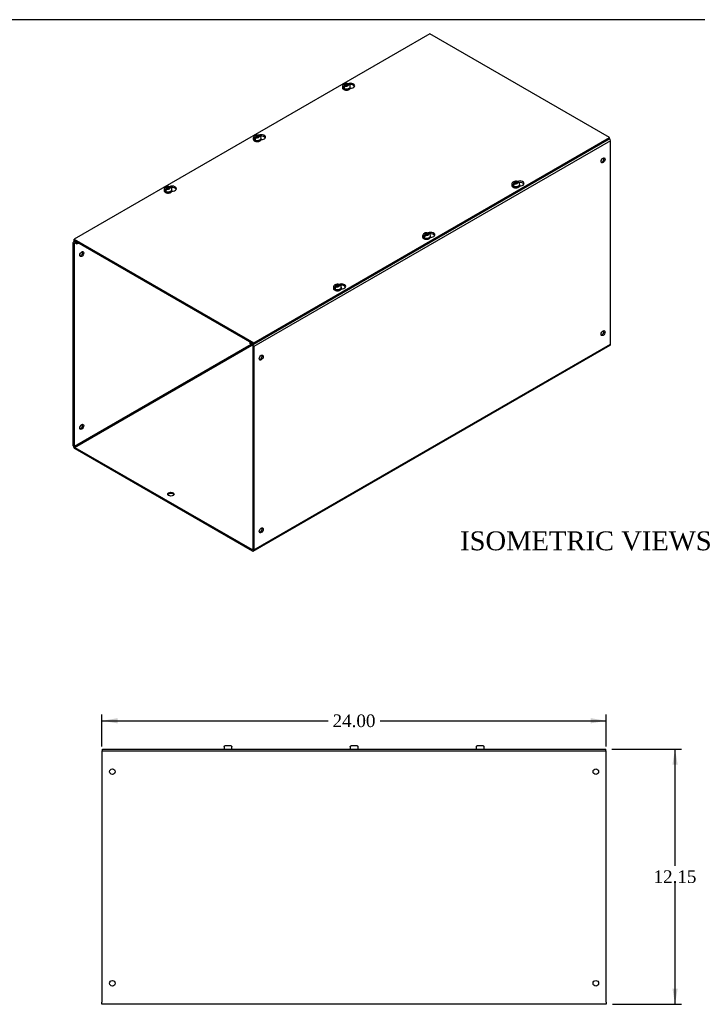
# Model space of a CAD drawing. Header units: inches. Extents: x 0 to 120, y -1 to 80.
# Tile 3 of 4: x 61 to 93, y 33 to 80. Entities that reach past the tile are written whole.
import ezdxf
from ezdxf.enums import TextEntityAlignment as Align

# ---------------------------------------------------------------- set-up
doc = ezdxf.new("R2010")
doc.units = ezdxf.units.IN
doc.header["$MEASUREMENT"] = 0
for name, color, linetype in [('COM56317-3', 7, 'Continuous'), ('COM56350-3', 7, 'Continuous'), ('Default', 7, 'Continuous'), ('SCS19515', 7, 'Continuous')]:
    doc.layers.add(name, color=color, linetype=linetype)
doc.styles.add('SEACAD_Times_New_Roman', font='times.ttf')
doc.dimstyles.new('HAMMOND_(STH_-_120x80)', dxfattribs={"dimtxt": 0.6, "dimasz": 0.75, "dimexe": 0.3, "dimexo": 0.3, "dimgap": 0.15, "dimtad": 0, "dimtih": 1, "dimtoh": 1, "dimzin": 0, "dimdsep": 46, "dimtxsty": 'SEACAD_Times_New_Roman', "dimblk1": '_SE_FILLED', "dimblk2": '_SE_FILLED', "dimsah": 1, "dimcen": 0.3, "dimadec": 0, "dimazin": 0, "dimtfac": 0.8, "dimtofl": 0, "dimtmove": 0, "dimatfit": 3, "dimfxl": 1, "dimtolj": 1, "dimtzin": 0, "dimarcsym": 0})

# ---------------------------------------------------------------- blocks, each defined once
blk = doc.blocks.new('SE3')
at = {"layer": 'COM56317-3', "color": 7, "linetype": 'Continuous'}
for p, q in [((64.738, 44.92), (88.676, 44.92)), ((64.738, 44.842), (64.738, 44.92)), ((64.738, 44.842), (88.676, 44.842)), ((88.676, 44.842), (88.676, 44.92))]:
    blk.add_line(p, q, dxfattribs=at)
at = {"layer": 'COM56350-3', "color": 7, "linetype": 'Continuous'}
for p, q in [((64.707, 44.842), (64.738, 44.842)), ((64.707, 44.842), (64.707, 44.734)), ((64.707, 44.734), (64.707, 32.878)), ((88.676, 44.842), (88.707, 44.842)), ((88.707, 44.734), (88.707, 44.842)), ((88.707, 32.878), (88.707, 44.734)), ((64.707, 32.77), (64.707, 32.878)), ((88.707, 32.878), (88.707, 32.77)), ((88.707, 32.77), (64.707, 32.77))]:
    blk.add_line(p, q, dxfattribs=at)
for centre in [(65.207, 43.842), (88.207, 43.842), (65.207, 33.77), (88.207, 33.77)]:
    blk.add_circle(centre, 0.133, dxfattribs=at)
at = {"layer": 'SCS19515', "color": 7, "linetype": 'Continuous'}
for p, q in [((70.52, 45.005), (70.52, 44.945)), ((70.523, 45.02), (70.521, 45.02)), ((70.614, 45.095), (70.8, 45.095)), ((70.891, 45.02), (70.893, 45.02)), ((70.895, 44.945), (70.895, 45.005)), ((76.52, 45.005), (76.52, 44.945)), ((76.521, 45.02), (76.523, 45.02)), ((76.614, 45.095), (76.8, 45.095)), ((76.891, 45.02), (76.893, 45.02)), ((76.895, 44.945), (76.895, 45.005)), ((82.52, 45.005), (82.52, 44.945)), ((82.523, 45.02), (82.521, 45.02)), ((82.614, 45.095), (82.8, 45.095)), ((82.891, 45.02), (82.893, 45.02)), ((82.895, 44.945), (82.895, 45.005))]:
    blk.add_line(p, q, dxfattribs=at)
for centre, radius, start, end in [((70.61, 45.005), 0.09, 170.4059, 180), ((70.805, 45.005), 0.09, 0, 9.5941), ((76.61, 45.005), 0.09, 170.4059, 180), ((76.805, 45.005), 0.09, 0, 9.5941), ((82.61, 45.005), 0.09, 170.4059, 180), ((82.805, 45.005), 0.09, 0, 9.5941), ((70.545, 44.945), 0.025, 180, 270), ((70.87, 44.945), 0.025, 270, 0), ((76.545, 44.945), 0.025, 180, 270), ((76.87, 44.945), 0.025, 270, 0), ((82.545, 44.945), 0.025, 180, 270), ((82.87, 44.945), 0.025, 270, 0)]:
    blk.add_arc(centre, radius, start, end, dxfattribs=at)
for points in [[(70.523, 45.02), (70.524, 45.025), (70.526, 45.03), (70.529, 45.041), (70.532, 45.045), (70.537, 45.055), (70.54, 45.059), (70.547, 45.067), (70.551, 45.071), (70.559, 45.078), (70.564, 45.081), (70.573, 45.086), (70.578, 45.088), (70.588, 45.091), (70.593, 45.093), (70.604, 45.095), (70.609, 45.095), (70.614, 45.095)], [(70.8, 45.095), (70.805, 45.095), (70.811, 45.095), (70.821, 45.093), (70.826, 45.091), (70.836, 45.088), (70.841, 45.086), (70.851, 45.081), (70.855, 45.078), (70.863, 45.071), (70.867, 45.067), (70.874, 45.059), (70.877, 45.055), (70.883, 45.045), (70.885, 45.04), (70.889, 45.03), (70.89, 45.025), (70.891, 45.02)], [(76.523, 45.02), (76.524, 45.025), (76.526, 45.03), (76.529, 45.041), (76.532, 45.045), (76.537, 45.055), (76.54, 45.059), (76.547, 45.067), (76.551, 45.071), (76.559, 45.078), (76.564, 45.081), (76.573, 45.086), (76.578, 45.088), (76.588, 45.091), (76.593, 45.093), (76.604, 45.095), (76.609, 45.095), (76.614, 45.095)], [(76.8, 45.095), (76.805, 45.095), (76.811, 45.095), (76.821, 45.093), (76.826, 45.091), (76.836, 45.088), (76.841, 45.086), (76.851, 45.081), (76.855, 45.078), (76.863, 45.071), (76.867, 45.067), (76.874, 45.059), (76.877, 45.055), (76.883, 45.045), (76.885, 45.04), (76.889, 45.03), (76.89, 45.025), (76.891, 45.02)], [(82.523, 45.02), (82.524, 45.025), (82.526, 45.03), (82.529, 45.041), (82.532, 45.045), (82.537, 45.055), (82.54, 45.059), (82.547, 45.067), (82.551, 45.071), (82.559, 45.078), (82.564, 45.081), (82.573, 45.086), (82.578, 45.088), (82.588, 45.091), (82.593, 45.093), (82.604, 45.095), (82.609, 45.095), (82.614, 45.095)], [(82.8, 45.095), (82.805, 45.095), (82.811, 45.095), (82.821, 45.093), (82.826, 45.091), (82.836, 45.088), (82.841, 45.086), (82.851, 45.081), (82.855, 45.078), (82.863, 45.071), (82.867, 45.067), (82.874, 45.059), (82.877, 45.055), (82.883, 45.045), (82.885, 45.04), (82.889, 45.03), (82.89, 45.025), (82.891, 45.02)]]:
    blk.add_open_spline(points, degree=3, knots=[0, 0, 0, 0, 0.125, 0.125, 0.25, 0.25, 0.375, 0.375, 0.5, 0.5, 0.625, 0.625, 0.75, 0.75, 0.875, 0.875, 1, 1, 1, 1], dxfattribs=at)
blk = doc.blocks.new('DMBLK1433')
at = {"layer": 'Default', "linetype": 'Continuous', "transparency": 16777216}
for points in [[(65.457, 46.39), (64.707, 46.265), (65.457, 46.14)], [(87.957, 46.39), (87.957, 46.14), (88.707, 46.265)]]:
    blk.add_hatch(color=7, dxfattribs=at).paths.add_polyline_path(points)
at = {"layer": 'Default', "color": 7, "linetype": 'Continuous', "transparency": 16777216}
for p, q in [((64.707, 45.034), (64.707, 46.565)), ((88.707, 45.034), (88.707, 46.565)), ((64.707, 46.265), (75.474, 46.265)), ((77.941, 46.265), (88.707, 46.265))]:
    blk.add_line(p, q, dxfattribs=at)
at = {"layer": 'Default', "color": 7, "linetype": 'Continuous', "transparency": 16777216, "style": 'SEACAD_Times_New_Roman'}
blk.add_text('24.00', height=0.6, dxfattribs=at).set_placement((75.684, 46.565), align=Align.TOP_LEFT)
blk = doc.blocks.new('_SE_FILLED')
at = {"color": 0}
blk.add_line((0, 0), (-1, 0), dxfattribs=at)
blk.add_solid([(0, 0), (-1, -0.1665), (-1, 0.1665), (0, 0)], dxfattribs=at)
blk = doc.blocks.new('DMBLK1434')
at = {"layer": 'Default', "linetype": 'Continuous', "transparency": 16777216}
for points in [[(92.103, 44.17), (91.978, 44.92), (91.853, 44.17)], [(92.103, 33.52), (91.853, 33.52), (91.978, 32.77)]]:
    blk.add_hatch(color=7, dxfattribs=at).paths.add_polyline_path(points)
at = {"layer": 'Default', "color": 7, "linetype": 'Continuous', "transparency": 16777216}
for p, q in [((88.976, 44.92), (92.278, 44.92)), ((91.978, 39.355), (91.978, 44.92)), ((91.978, 32.77), (91.978, 38.545)), ((89.007, 32.77), (92.278, 32.77))]:
    blk.add_line(p, q, dxfattribs=at)
at = {"layer": 'Default', "color": 7, "linetype": 'Continuous', "transparency": 16777216, "style": 'SEACAD_Times_New_Roman'}
blk.add_text('12.15', height=0.6, dxfattribs=at).set_placement((90.954, 39.145), align=Align.TOP_LEFT)
blk = doc.blocks.new('SE7')
at = {"layer": 'COM56317-3', "color": 7, "linetype": 'Continuous'}
for p, q in [((80.318, 78.957), (63.392, 69.185)), ((88.861, 74.025), (80.318, 78.957)), ((71.935, 64.253), (88.861, 74.025)), ((71.935, 64.189), (88.861, 73.961)), ((88.861, 73.961), (88.861, 74.025)), ((63.392, 69.185), (71.935, 64.253)), ((63.392, 69.121), (63.392, 69.185)), ((63.392, 69.121), (71.935, 64.189)), ((71.935, 64.189), (71.935, 64.253))]:
    blk.add_line(p, q, dxfattribs=at)
for centre, start_param, end_param in [((76.533, 76.491), 1.52323, 5.349832), ((76.533, 76.428), 3.416719, 4.935483), ((72.29, 74.042), 1.52323, 5.349832), ((72.29, 73.978), 3.416719, 4.935483), ((68.048, 71.592), 1.52323, 5.349832), ((84.59, 71.84), 1.52323, 5.289648), ((84.59, 71.776), 3.416719, 4.935483), ((68.048, 71.529), 3.416719, 4.935483), ((80.347, 69.39), 1.52323, 5.349832), ((80.347, 69.326), 3.416719, 4.935483), ((76.105, 66.941), 1.52323, 5.349832), ((76.105, 66.877), 3.416719, 4.935483)]:
    blk.add_ellipse(centre, major_axis=(-0.203, 0), ratio=0.57735, start_param=start_param, end_param=end_param, dxfattribs=at)
at = {"layer": 'COM56350-3', "color": 7, "linetype": 'Continuous'}
for p, q in [((88.905, 73.873), (71.935, 64.075)), ((88.905, 64.193), (88.905, 73.873)), ((63.348, 59.353), (63.348, 69.033)), ((63.414, 69.108), (63.37, 69.082)), ((63.398, 69.004), (63.424, 69.018)), ((63.398, 59.323), (63.398, 69.004)), ((63.446, 69.09), (63.424, 69.077)), ((63.424, 69.077), (63.524, 69.019)), ((63.424, 69.018), (63.524, 68.96)), ((63.524, 69.019), (63.546, 69.032)), ((63.524, 68.96), (63.524, 69.019)), ((63.524, 68.96), (63.597, 69.003)), ((71.78, 64.278), (71.758, 64.266)), ((71.758, 64.266), (71.858, 64.208)), ((71.758, 64.207), (71.758, 64.266)), ((71.758, 64.207), (71.858, 64.149)), ((71.858, 64.208), (71.88, 64.22)), ((71.807, 64.178), (63.398, 59.323)), ((63.424, 59.279), (71.858, 64.149)), ((71.884, 64.105), (71.884, 54.424)), ((71.912, 54.345), (88.883, 64.143)), ((71.935, 54.395), (88.905, 64.193)), ((71.935, 64.075), (71.935, 54.395)), ((63.424, 59.279), (71.858, 54.41)), ((63.424, 59.22), (71.858, 54.351)), ((71.884, 54.424), (71.858, 54.41))]:
    blk.add_line(p, q, dxfattribs=at)
for centre, major_axis, start_param, end_param in [((88.829, 73.917), (0.054, -0.0935), 0.785398, 1.918766), ((88.501, 72.97), (-0.066, -0.115), 0.392819, 2.748773), ((63.424, 68.989), (0.054, -0.0935), 2.356194, 3.926991), ((63.424, 68.989), (0.018, -0.0312), 2.356194, 3.926991), ((63.701, 68.509), (0.066, 0.115), 3.534412, 5.890366), ((88.501, 64.746), (-0.066, -0.115), 0.392819, 2.748773), ((71.858, 64.119), (-0.054, 0.0935), 3.926991, 5.497787), ((71.858, 64.119), (-0.018, 0.0312), 3.926991, 5.497787), ((88.829, 64.237), (-0.054, 0.0935), 3.141593, 3.926991), ((72.237, 63.58), (-0.066, -0.115), 0.392819, 2.748773), ((63.701, 60.285), (0.066, 0.115), 3.534412, 5.890366), ((63.424, 59.309), (-0.054, 0.0935), 0.785398, 2.356194), ((63.424, 59.309), (-0.018, 0.0312), 0.785398, 2.356194), ((67.995, 56.99), (-0.156, 0), 3.473487, 5.951291), ((72.237, 55.357), (-0.066, -0.115), 0.392819, 2.748773), ((71.858, 54.439), (-0.018, 0.0312), 2.356194, 3.926991), ((71.858, 54.439), (-0.054, 0.0935), 2.356194, 3.926991)]:
    blk.add_ellipse(centre, major_axis=major_axis, ratio=0.57735, start_param=start_param, end_param=end_param, dxfattribs=at)
for centre, major_axis in [((88.552, 72.941), (-0.066, -0.115)), ((63.752, 68.479), (0.067, 0.115)), ((88.552, 64.717), (-0.066, -0.115)), ((72.288, 63.551), (-0.066, -0.115)), ((63.752, 60.256), (0.066, 0.115)), ((67.995, 57.049), (-0.156, 0)), ((72.288, 55.327), (-0.066, -0.115))]:
    blk.add_ellipse(centre, major_axis=major_axis, ratio=0.57735, dxfattribs=at)
at = {"layer": 'SCS19515', "color": 7, "linetype": 'Continuous'}
for p, q in [((76.153, 76.45), (76.153, 76.401)), ((76.261, 76.44), (76.189, 76.399)), ((76.284, 76.515), (76.254, 76.498)), ((76.284, 76.556), (76.354, 76.556)), ((76.284, 76.515), (76.284, 76.556)), ((76.284, 76.515), (76.284, 76.464)), ((76.284, 76.494), (76.354, 76.494)), ((76.296, 76.473), (76.327, 76.491)), ((76.396, 76.491), (76.327, 76.491)), ((76.385, 76.573), (76.354, 76.556)), ((76.354, 76.494), (76.354, 76.556)), ((76.396, 76.519), (76.354, 76.494)), ((76.396, 76.531), (76.427, 76.549)), ((76.396, 76.531), (76.396, 76.491)), ((76.528, 76.401), (76.528, 76.45)), ((72.042, 74.066), (72.011, 74.048)), ((72.042, 74.106), (72.111, 74.106)), ((72.042, 74.066), (72.042, 74.106)), ((72.042, 74.066), (72.042, 74.015)), ((72.142, 74.124), (72.111, 74.106)), ((72.111, 74.045), (72.111, 74.106)), ((72.154, 74.069), (72.111, 74.045)), ((72.154, 74.082), (72.185, 74.099)), ((72.154, 74.082), (72.154, 74.041)), ((71.91, 74), (71.91, 73.951)), ((72.018, 73.991), (71.947, 73.95)), ((72.042, 74.045), (72.111, 74.045)), ((72.053, 74.024), (72.084, 74.041)), ((72.154, 74.041), (72.084, 74.041)), ((72.285, 73.951), (72.285, 74)), ((84.21, 71.798), (84.21, 71.749)), ((84.318, 71.789), (84.246, 71.747)), ((84.342, 71.864), (84.311, 71.846)), ((84.342, 71.904), (84.411, 71.904)), ((84.342, 71.864), (84.342, 71.904)), ((84.342, 71.864), (84.342, 71.813)), ((84.342, 71.843), (84.411, 71.843)), ((84.353, 71.821), (84.384, 71.839)), ((84.454, 71.839), (84.384, 71.839)), ((84.442, 71.922), (84.411, 71.904)), ((84.411, 71.843), (84.411, 71.904)), ((84.454, 71.867), (84.411, 71.843)), ((84.454, 71.879), (84.484, 71.897)), ((84.454, 71.879), (84.454, 71.839)), ((84.585, 71.749), (84.585, 71.798)), ((67.668, 71.551), (67.668, 71.502)), ((67.775, 71.542), (67.704, 71.5)), ((67.799, 71.616), (67.768, 71.599)), ((67.799, 71.657), (67.869, 71.657)), ((67.799, 71.616), (67.799, 71.657)), ((67.799, 71.616), (67.799, 71.566)), ((67.799, 71.595), (67.869, 71.595)), ((67.811, 71.574), (67.842, 71.592)), ((67.911, 71.592), (67.842, 71.592)), ((67.9, 71.674), (67.869, 71.657)), ((67.869, 71.595), (67.869, 71.657)), ((67.911, 71.62), (67.869, 71.595)), ((67.911, 71.632), (67.942, 71.65)), ((67.911, 71.632), (67.911, 71.592)), ((68.043, 71.502), (68.043, 71.551)), ((80.099, 69.414), (80.068, 69.396)), ((80.099, 69.454), (80.169, 69.454)), ((80.099, 69.414), (80.099, 69.454)), ((80.099, 69.414), (80.099, 69.363)), ((80.099, 69.393), (80.169, 69.393)), ((80.111, 69.372), (80.141, 69.39)), ((80.211, 69.39), (80.141, 69.39)), ((80.199, 69.472), (80.169, 69.454)), ((80.169, 69.393), (80.169, 69.454)), ((80.211, 69.418), (80.169, 69.393)), ((80.211, 69.43), (80.242, 69.448)), ((80.211, 69.43), (80.211, 69.39)), ((79.967, 69.349), (79.967, 69.3)), ((80.075, 69.339), (80.004, 69.298)), ((80.342, 69.3), (80.342, 69.349)), ((75.957, 67.023), (75.926, 67.005)), ((75.725, 66.899), (75.725, 66.85)), ((75.833, 66.89), (75.761, 66.848)), ((75.856, 66.965), (75.826, 66.947)), ((75.856, 67.005), (75.926, 67.005)), ((75.856, 66.965), (75.856, 67.005)), ((75.856, 66.965), (75.856, 66.914)), ((75.856, 66.944), (75.926, 66.944)), ((75.868, 66.922), (75.899, 66.94)), ((75.968, 66.94), (75.899, 66.94)), ((75.926, 66.944), (75.926, 67.005)), ((75.968, 66.968), (75.926, 66.944)), ((75.968, 66.98), (75.999, 66.998)), ((75.968, 66.98), (75.968, 66.94)), ((76.1, 66.85), (76.1, 66.899))]:
    blk.add_line(p, q, dxfattribs=at)
for centre, radius, start, end in [((76.29, 76.447), 0.136, 117.5739, 178.9126), ((76.331, 76.377), 0.144, 122.6431, 170.9725), ((76.34, 76.359), 0.238, 68.5038, 118.438), ((76.374, 76.352), 0.144, 122.6435, 170.9722), ((76.404, 76.453), 0.122, 358.6147, 53.0679), ((72.047, 73.997), 0.136, 117.5739, 178.9126), ((72.088, 73.927), 0.144, 122.6431, 170.9725), ((72.097, 73.909), 0.238, 68.5038, 118.438), ((72.162, 74.003), 0.122, 358.6147, 53.0679), ((72.131, 73.903), 0.144, 122.6435, 170.9722), ((84.347, 71.795), 0.136, 117.5739, 178.9126), ((84.388, 71.725), 0.144, 122.6431, 170.9725), ((84.397, 71.707), 0.238, 68.5038, 118.438), ((84.431, 71.7), 0.144, 122.6435, 170.9722), ((84.462, 71.801), 0.122, 358.6147, 53.0679), ((67.804, 71.548), 0.136, 117.5739, 178.9126), ((67.846, 71.478), 0.144, 122.6431, 170.9725), ((67.854, 71.46), 0.238, 68.5038, 118.438), ((67.888, 71.453), 0.144, 122.6435, 170.9722), ((67.919, 71.554), 0.122, 358.6147, 53.0679), ((80.104, 69.345), 0.136, 117.5739, 178.9126), ((80.146, 69.275), 0.144, 122.6431, 170.9725), ((80.154, 69.257), 0.238, 68.5038, 118.438), ((80.188, 69.251), 0.144, 122.6435, 170.9722), ((80.219, 69.351), 0.122, 358.6147, 53.0679), ((75.861, 66.896), 0.136, 117.5739, 178.9126), ((75.911, 66.808), 0.238, 68.5038, 118.438), ((75.903, 66.826), 0.144, 122.6431, 170.9725), ((75.945, 66.801), 0.144, 122.6435, 170.9722), ((75.976, 66.902), 0.122, 358.6147, 53.0679)]:
    blk.add_arc(centre, radius, start, end, dxfattribs=at)
for centre, major_axis, start_param, end_param in [((76.34, 76.45), (-0.188, 0), 0.002282, 3.141079), ((76.34, 76.401), (0.188, 0), 3.141593, 6.283185), ((76.34, 76.462), (-0.186, 0), 0.623612, 0.947184), ((76.34, 76.523), (0.0975, 0), 1.098165, 3.614224), ((76.34, 76.523), (-0.0975, 0), 1.098165, 3.614224), ((72.098, 74.074), (0.0975, 0), 1.098165, 3.614224), ((72.098, 74.074), (-0.0975, 0), 1.098165, 3.614224), ((72.098, 74), (-0.187, 0), 0.002282, 3.141079), ((72.098, 73.951), (0.187, 0), 3.141593, 6.283185), ((72.098, 74.013), (-0.186, 0), 0.623612, 0.947184), ((84.398, 71.798), (-0.187, 0), 0.002282, 3.141079), ((84.398, 71.749), (0.187, 0), 3.141593, 6.283185), ((84.398, 71.81), (-0.186, 0), 0.623612, 0.947184), ((84.398, 71.871), (0.0975, 0), 1.098165, 3.614224), ((84.398, 71.871), (-0.0975, 0), 1.098165, 3.614224), ((67.855, 71.551), (-0.187, 0), 0.002282, 3.141079), ((67.855, 71.502), (0.187, 0), 3.141593, 6.283185), ((67.855, 71.563), (-0.186, 0), 0.623612, 0.947184), ((67.855, 71.624), (0.0975, 0), 1.098165, 3.614224), ((67.855, 71.624), (-0.0975, 0), 1.098165, 3.614224), ((80.155, 69.422), (0.0975, 0), 1.098165, 3.614224), ((80.155, 69.422), (-0.0975, 0), 1.098165, 3.614224), ((80.155, 69.349), (-0.188, 0), 0.002282, 3.141079), ((80.155, 69.3), (0.187, 0), 3.141593, 6.283185), ((80.155, 69.361), (-0.186, 0), 0.623612, 0.947184), ((75.912, 66.973), (0.0975, 0), 1.098165, 3.614224), ((75.912, 66.899), (-0.187, 0), 0.002282, 3.141079), ((75.912, 66.85), (0.187, 0), 3.141593, 6.283185), ((75.912, 66.911), (-0.186, 0), 0.623612, 0.947184), ((75.912, 66.973), (-0.0975, 0), 1.098165, 3.614224)]:
    blk.add_ellipse(centre, major_axis=major_axis, ratio=0.57735, start_param=start_param, end_param=end_param, dxfattribs=at)
for points, knots in [([(76.154, 76.4), (76.154, 76.397), (76.152, 76.385), (76.162, 76.361), (76.181, 76.335), (76.212, 76.312), (76.251, 76.295), (76.296, 76.284), (76.345, 76.281), (76.393, 76.285), (76.436, 76.297), (76.457, 76.307), (76.468, 76.313)], [0, 0, 0, 0, 0.025112, 0.128246, 0.23115, 0.339557, 0.452913, 0.567342, 0.681464, 0.795633, 0.910383, 1, 1, 1, 1]), ([(76.449, 76.549), (76.449, 76.553), (76.448, 76.557), (76.445, 76.564), (76.443, 76.567), (76.44, 76.572), (76.437, 76.574), (76.432, 76.578), (76.43, 76.58), (76.424, 76.582), (76.421, 76.582), (76.414, 76.583), (76.411, 76.583), (76.404, 76.581), (76.4, 76.58), (76.392, 76.577), (76.389, 76.576), (76.385, 76.573)], [0, 0, 0, 0, 0.125, 0.125, 0.25, 0.25, 0.375, 0.375, 0.5, 0.5, 0.625, 0.625, 0.75, 0.75, 0.875, 0.875, 1, 1, 1, 1]), ([(76.427, 76.549), (76.431, 76.551), (76.435, 76.553), (76.442, 76.556), (76.446, 76.557), (76.453, 76.558), (76.457, 76.558), (76.463, 76.558), (76.466, 76.557), (76.472, 76.555), (76.475, 76.554), (76.478, 76.551), (76.478, 76.551), (76.478, 76.551)], [0, 0, 0, 0, 0.125, 0.125, 0.25, 0.25, 0.375, 0.375, 0.5, 0.5, 0.625, 0.625, 0.6405416, 0.6405416, 0.6405416, 0.6405416]), ([(76.468, 76.313), (76.475, 76.317), (76.492, 76.328), (76.513, 76.351), (76.527, 76.377), (76.526, 76.392), (76.526, 76.399)], [0, 0, 0, 0, 0.183141, 0.530925, 0.828588, 1, 1, 1, 1]), ([(72.207, 74.1), (72.206, 74.104), (72.205, 74.107), (72.202, 74.114), (72.201, 74.117), (72.197, 74.122), (72.195, 74.125), (72.19, 74.129), (72.187, 74.13), (72.181, 74.132), (72.178, 74.133), (72.172, 74.133), (72.168, 74.133), (72.161, 74.132), (72.157, 74.131), (72.15, 74.128), (72.146, 74.126), (72.142, 74.124)], [0, 0, 0, 0, 0.125, 0.125, 0.25, 0.25, 0.375, 0.375, 0.5, 0.5, 0.625, 0.625, 0.75, 0.75, 0.875, 0.875, 1, 1, 1, 1]), ([(72.185, 74.099), (72.188, 74.102), (72.192, 74.103), (72.2, 74.106), (72.203, 74.107), (72.21, 74.109), (72.214, 74.109), (72.221, 74.108), (72.224, 74.108), (72.23, 74.106), (72.232, 74.104), (72.235, 74.102), (72.235, 74.102), (72.236, 74.101)], [0, 0, 0, 0, 0.125, 0.125, 0.25, 0.25, 0.375, 0.375, 0.5, 0.5, 0.625, 0.625, 0.6405416, 0.6405416, 0.6405416, 0.6405416]), ([(71.912, 73.95), (71.911, 73.948), (71.91, 73.935), (71.919, 73.912), (71.939, 73.885), (71.969, 73.862), (72.008, 73.845), (72.054, 73.834), (72.103, 73.831), (72.151, 73.836), (72.193, 73.847), (72.214, 73.858), (72.225, 73.863)], [0, 0, 0, 0, 0.025112, 0.128246, 0.23115, 0.339557, 0.452913, 0.567342, 0.681464, 0.795633, 0.910383, 1, 1, 1, 1]), ([(72.225, 73.863), (72.232, 73.868), (72.249, 73.878), (72.271, 73.901), (72.284, 73.928), (72.284, 73.943), (72.284, 73.949)], [0, 0, 0, 0, 0.183141, 0.530925, 0.828588, 1, 1, 1, 1]), ([(84.211, 71.748), (84.211, 71.745), (84.209, 71.733), (84.219, 71.709), (84.238, 71.683), (84.269, 71.66), (84.308, 71.643), (84.354, 71.632), (84.402, 71.629), (84.45, 71.634), (84.493, 71.645), (84.514, 71.655), (84.525, 71.661)], [0, 0, 0, 0, 0.025112, 0.128246, 0.23115, 0.339557, 0.452913, 0.567342, 0.681464, 0.795633, 0.910383, 1, 1, 1, 1]), ([(84.506, 71.898), (84.506, 71.901), (84.505, 71.905), (84.502, 71.912), (84.501, 71.915), (84.497, 71.92), (84.494, 71.923), (84.49, 71.926), (84.487, 71.928), (84.481, 71.93), (84.478, 71.931), (84.471, 71.931), (84.468, 71.931), (84.461, 71.93), (84.457, 71.928), (84.45, 71.926), (84.446, 71.924), (84.442, 71.922)], [0, 0, 0, 0, 0.125, 0.125, 0.25, 0.25, 0.375, 0.375, 0.5, 0.5, 0.625, 0.625, 0.75, 0.75, 0.875, 0.875, 1, 1, 1, 1]), ([(84.484, 71.897), (84.488, 71.899), (84.492, 71.901), (84.499, 71.904), (84.503, 71.905), (84.51, 71.906), (84.514, 71.907), (84.52, 71.906), (84.523, 71.905), (84.529, 71.903), (84.532, 71.902), (84.535, 71.9), (84.535, 71.899), (84.535, 71.899)], [0, 0, 0, 0, 0.125, 0.125, 0.25, 0.25, 0.375, 0.375, 0.5, 0.5, 0.625, 0.625, 0.6405416, 0.6405416, 0.6405416, 0.6405416]), ([(84.525, 71.661), (84.532, 71.665), (84.549, 71.676), (84.57, 71.699), (84.584, 71.725), (84.584, 71.741), (84.583, 71.747)], [0, 0, 0, 0, 0.183141, 0.530925, 0.828588, 1, 1, 1, 1]), ([(67.669, 71.501), (67.669, 71.498), (67.667, 71.486), (67.676, 71.462), (67.696, 71.436), (67.726, 71.413), (67.766, 71.396), (67.811, 71.385), (67.86, 71.382), (67.908, 71.386), (67.951, 71.398), (67.972, 71.408), (67.983, 71.414)], [0, 0, 0, 0, 0.025112, 0.128246, 0.23115, 0.339557, 0.452913, 0.567342, 0.681464, 0.795633, 0.910383, 1, 1, 1, 1]), ([(67.964, 71.65), (67.963, 71.654), (67.962, 71.658), (67.96, 71.665), (67.958, 71.668), (67.954, 71.673), (67.952, 71.675), (67.947, 71.679), (67.944, 71.681), (67.939, 71.683), (67.935, 71.683), (67.929, 71.684), (67.925, 71.684), (67.918, 71.682), (67.915, 71.681), (67.907, 71.678), (67.903, 71.677), (67.9, 71.674)], [0, 0, 0, 0, 0.125, 0.125, 0.25, 0.25, 0.375, 0.375, 0.5, 0.5, 0.625, 0.625, 0.75, 0.75, 0.875, 0.875, 1, 1, 1, 1]), ([(67.942, 71.65), (67.946, 71.652), (67.95, 71.654), (67.957, 71.657), (67.961, 71.658), (67.968, 71.659), (67.971, 71.659), (67.978, 71.659), (67.981, 71.658), (67.987, 71.656), (67.99, 71.655), (67.992, 71.652), (67.993, 71.652), (67.993, 71.652)], [0, 0, 0, 0, 0.125, 0.125, 0.25, 0.25, 0.375, 0.375, 0.5, 0.5, 0.625, 0.625, 0.6405416, 0.6405416, 0.6405416, 0.6405416]), ([(67.983, 71.414), (67.989, 71.418), (68.006, 71.429), (68.028, 71.452), (68.041, 71.478), (68.041, 71.493), (68.041, 71.5)], [0, 0, 0, 0, 0.183141, 0.530925, 0.828588, 1, 1, 1, 1]), ([(80.264, 69.448), (80.263, 69.452), (80.262, 69.456), (80.26, 69.462), (80.258, 69.465), (80.254, 69.471), (80.252, 69.473), (80.247, 69.477), (80.244, 69.478), (80.238, 69.48), (80.235, 69.481), (80.229, 69.482), (80.225, 69.481), (80.218, 69.48), (80.214, 69.479), (80.207, 69.476), (80.203, 69.474), (80.199, 69.472)], [0, 0, 0, 0, 0.125, 0.125, 0.25, 0.25, 0.375, 0.375, 0.5, 0.5, 0.625, 0.625, 0.75, 0.75, 0.875, 0.875, 1, 1, 1, 1]), ([(80.242, 69.448), (80.246, 69.45), (80.249, 69.452), (80.257, 69.455), (80.26, 69.456), (80.268, 69.457), (80.271, 69.457), (80.278, 69.457), (80.281, 69.456), (80.287, 69.454), (80.289, 69.452), (80.292, 69.45), (80.292, 69.45), (80.293, 69.45)], [0, 0, 0, 0, 0.125, 0.125, 0.25, 0.25, 0.375, 0.375, 0.5, 0.5, 0.625, 0.625, 0.6405416, 0.6405416, 0.6405416, 0.6405416]), ([(79.969, 69.299), (79.968, 69.296), (79.967, 69.284), (79.976, 69.26), (79.996, 69.233), (80.026, 69.211), (80.065, 69.193), (80.111, 69.183), (80.16, 69.179), (80.208, 69.184), (80.251, 69.195), (80.272, 69.206), (80.282, 69.212)], [0, 0, 0, 0, 0.025112, 0.128246, 0.23115, 0.339557, 0.452913, 0.567342, 0.681464, 0.795633, 0.910383, 1, 1, 1, 1]), ([(80.282, 69.212), (80.289, 69.216), (80.306, 69.227), (80.328, 69.249), (80.341, 69.276), (80.341, 69.291), (80.341, 69.298)], [0, 0, 0, 0, 0.183141, 0.530925, 0.828588, 1, 1, 1, 1]), ([(76.021, 66.999), (76.02, 67.002), (76.019, 67.006), (76.017, 67.013), (76.015, 67.016), (76.011, 67.021), (76.009, 67.024), (76.004, 67.027), (76.002, 67.029), (75.996, 67.031), (75.993, 67.032), (75.986, 67.032), (75.983, 67.032), (75.975, 67.031), (75.972, 67.029), (75.964, 67.027), (75.961, 67.025), (75.957, 67.023)], [0, 0, 0, 0, 0.125, 0.125, 0.25, 0.25, 0.375, 0.375, 0.5, 0.5, 0.625, 0.625, 0.75, 0.75, 0.875, 0.875, 1, 1, 1, 1]), ([(75.726, 66.849), (75.726, 66.846), (75.724, 66.834), (75.733, 66.81), (75.753, 66.784), (75.784, 66.761), (75.823, 66.744), (75.868, 66.733), (75.917, 66.73), (75.965, 66.735), (76.008, 66.746), (76.029, 66.756), (76.04, 66.762)], [0, 0, 0, 0, 0.025112, 0.128246, 0.23115, 0.339557, 0.452913, 0.567342, 0.681464, 0.795633, 0.910383, 1, 1, 1, 1]), ([(75.999, 66.998), (76.003, 67), (76.007, 67.002), (76.014, 67.005), (76.018, 67.006), (76.025, 67.007), (76.028, 67.008), (76.035, 67.007), (76.038, 67.006), (76.044, 67.004), (76.047, 67.003), (76.05, 67.001), (76.05, 67), (76.05, 67)], [0, 0, 0, 0, 0.125, 0.125, 0.25, 0.25, 0.375, 0.375, 0.5, 0.5, 0.625, 0.625, 0.6405416, 0.6405416, 0.6405416, 0.6405416]), ([(76.04, 66.762), (76.047, 66.766), (76.063, 66.777), (76.085, 66.8), (76.098, 66.826), (76.098, 66.842), (76.098, 66.848)], [0, 0, 0, 0, 0.183141, 0.530925, 0.828588, 1, 1, 1, 1])]:
    blk.add_open_spline(points, degree=3, knots=knots, dxfattribs=at)
blk = doc.blocks.new('BORDER')
at = {"layer": 'Default', "color": 7, "linetype": 'Continuous'}
blk.add_line((0, 27.86), (-41.86, 27.86), dxfattribs=at)

msp = doc.modelspace()

# ---------------------------------------------------------------- block references
at = {"layer": 'Default', "color": 7, "xscale": 2.85, "yscale": 2.85, "zscale": 2.85}
msp.add_blockref('BORDER', (119.744, 0.233), dxfattribs=at)
at = {"layer": 'Default'}
for name in ['SE7', 'SE3']:
    msp.add_blockref(name, (0, 0), dxfattribs=at)

# ---------------------------------------------------------------- texts
at = {"layer": 'Default', "color": 7, "linetype": 'Continuous', "style": 'SEACAD_Times_New_Roman'}
msp.add_text('ISOMETRIC VIEWS', height=0.9, dxfattribs=at).set_placement((81.749, 55.28), align=Align.TOP_LEFT)

# ---------------------------------------------------------------- dimensions: what is measured, and where the dimension line sits
at = {"layer": 'Default', "color": 7, "linetype": 'Continuous'}
for base, p1, p2, angle, picture, middle in [((64.707, 46.265), (64.707, 44.734), (88.707, 44.734), 0, 'DMBLK1433', (76.707, 46.265)), ((91.978, 32.77), (88.707, 32.77), (88.676, 44.92), 90.1474, 'DMBLK1434', (91.978, 38.845))]:
    dim = msp.add_linear_dim(base=base, p1=p1, p2=p2, angle=angle, text='\\A1;<>', dimstyle='HAMMOND_(STH_-_120x80)', dxfattribs=at)
    dim.commit()
    dim.dimension.update_dxf_attribs({"geometry": picture, "text_midpoint": middle, "dimtype": 161})

doc.saveas('drawing.dxf')
